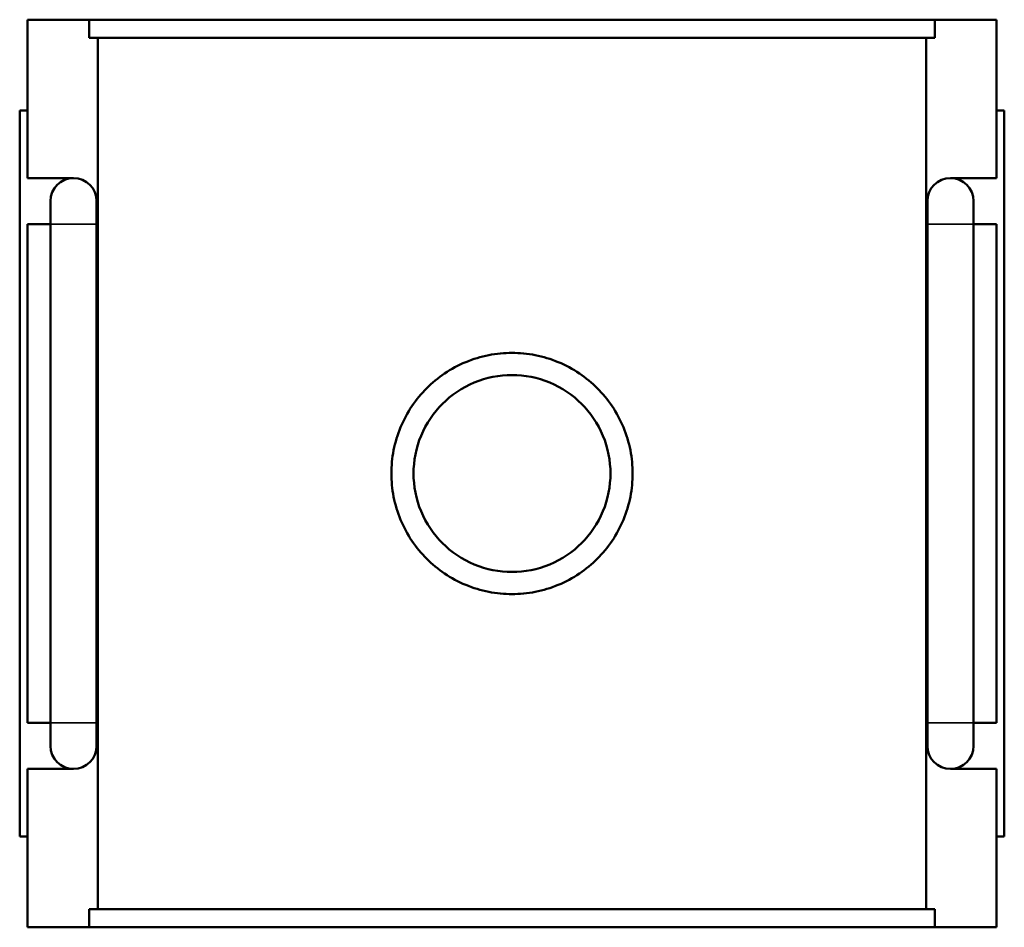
# Model space of a CAD drawing. Header units: millimetres. Extents: x 0 to 1093, y -37 to 1065.
# Tile 4 of 5: x 440 to 568, y 881 to 999. Entities that reach past the tile are written whole.
import ezdxf

# ---------------------------------------------------------------- set-up
doc = ezdxf.new("R2010")
doc.units = ezdxf.units.MM
doc.layers.add('Visible (ANSI)', color=7, linetype='Continuous', lineweight=50)
doc.layers.add('Visible Narrow (ANSI)', color=7, linetype='Continuous', lineweight=35)

msp = doc.modelspace()

# ---------------------------------------------------------------- linework, layer by layer
at = {"layer": 'Visible (ANSI)'}
for p, q in [((441.232, 999.119), (449.272, 999.119)), ((441.232, 978.519), (441.232, 999.119)), ((449.272, 996.759), (449.272, 999.119)), ((559.193, 999.119), (449.272, 999.119)), ((559.193, 999.119), (567.232, 999.119)), ((559.193, 999.119), (559.193, 996.759)), ((567.232, 978.519), (567.232, 999.119)), ((449.272, 996.759), (559.193, 996.759)), ((450.395, 883.479), (450.395, 996.759)), ((558.07, 883.479), (558.07, 996.759)), ((441.232, 987.319), (440.232, 987.319)), ((440.232, 892.919), (440.232, 987.319)), ((567.232, 987.319), (568.232, 987.319)), ((568.232, 892.919), (568.232, 987.319)), ((441.232, 978.519), (447.232, 978.519)), ((561.232, 978.519), (567.232, 978.519)), ((444.232, 975.519), (444.232, 972.519)), ((450.232, 972.519), (450.232, 975.519)), ((558.232, 975.519), (558.232, 972.519)), ((564.232, 972.519), (564.232, 975.519)), ((441.232, 907.719), (441.232, 972.519)), ((444.232, 972.519), (441.232, 972.519)), ((444.232, 907.719), (444.232, 972.519)), ((450.232, 907.719), (450.232, 972.519)), ((558.232, 972.519), (558.232, 907.719)), ((567.232, 972.519), (564.232, 972.519)), ((564.232, 972.519), (564.232, 907.719)), ((567.232, 907.719), (567.232, 972.519)), ((441.232, 907.719), (444.232, 907.719)), ((444.232, 907.719), (444.232, 904.719)), ((450.232, 904.719), (450.232, 907.719)), ((558.232, 907.719), (558.232, 904.719)), ((564.232, 907.719), (567.232, 907.719)), ((564.232, 904.719), (564.232, 907.719)), ((441.232, 881.119), (441.232, 901.719)), ((447.232, 901.719), (441.232, 901.719)), ((567.232, 901.719), (561.232, 901.719)), ((567.232, 881.119), (567.232, 901.719)), ((440.232, 892.919), (441.232, 892.919)), ((568.232, 892.919), (567.232, 892.919)), ((449.272, 883.479), (559.193, 883.479)), ((449.272, 881.119), (449.272, 883.479)), ((559.193, 883.479), (559.193, 881.119)), ((449.272, 881.119), (441.232, 881.119)), ((559.193, 881.119), (449.272, 881.119)), ((567.232, 881.119), (559.193, 881.119))]:
    msp.add_line(p, q, dxfattribs=at)
for centre, start, end in [((447.232, 975.519), 90, 180), ((447.232, 975.519), 0, 90), ((561.232, 975.519), 90, 180), ((561.232, 975.519), 0, 90), ((447.232, 904.719), 180, 270), ((447.232, 904.719), 270, 0), ((561.232, 904.719), 180, 270), ((561.232, 904.719), 270, 0)]:
    msp.add_arc(centre, 3, start, end, dxfattribs=at)
for points, knots in [([(519.912, 940.119), (519.912, 939.129), (519.817, 938.106), (519.418, 936.076), (519.113, 935.068), (518.312, 933.138), (517.813, 932.215), (516.664, 930.508), (516.013, 929.725), (514.627, 928.339), (513.844, 927.688), (512.137, 926.538), (511.213, 926.04), (509.283, 925.238), (508.275, 924.934), (506.245, 924.534), (505.223, 924.439), (503.242, 924.439), (502.22, 924.534), (500.19, 924.934), (499.182, 925.238), (497.252, 926.04), (496.328, 926.538), (494.621, 927.688), (493.838, 928.339), (492.452, 929.725), (491.801, 930.508), (490.652, 932.215), (490.153, 933.138), (489.351, 935.068), (489.047, 936.076), (488.648, 938.106), (488.552, 939.129), (488.552, 941.11), (488.648, 942.132), (489.047, 944.162), (489.351, 945.17), (490.153, 947.1), (490.652, 948.023), (491.801, 949.73), (492.452, 950.513), (493.838, 951.899), (494.621, 952.55), (496.328, 953.7), (497.252, 954.198), (499.182, 955), (500.19, 955.304), (502.22, 955.704), (503.242, 955.799), (505.223, 955.799), (506.245, 955.704), (508.275, 955.304), (509.283, 955), (511.213, 954.198), (512.137, 953.7), (513.844, 952.55), (514.627, 951.899), (516.013, 950.513), (516.664, 949.73), (517.813, 948.023), (518.312, 947.1), (519.113, 945.17), (519.418, 944.162), (519.817, 942.132), (519.912, 941.11), (519.912, 940.119)], [0, 0, 0, 0, 0.2971442, 0.2971442, 0.5942884, 0.5942884, 0.8914326, 0.8914326, 1.1885768, 1.1885768, 1.4856495, 1.4856495, 1.7827221, 1.7827221, 2.0797947, 2.0797947, 2.3768674, 2.3768674, 2.67394, 2.67394, 2.9710127, 2.9710127, 3.2680853, 3.2680853, 3.5651579, 3.5651579, 3.8623022, 3.8623022, 4.1594464, 4.1594464, 4.4565906, 4.4565906, 4.7537348, 4.7537348, 5.050879, 5.050879, 5.3480232, 5.3480232, 5.6451674, 5.6451674, 5.9423116, 5.9423116, 6.2393842, 6.2393842, 6.5364569, 6.5364569, 6.8335295, 6.8335295, 7.1306022, 7.1306022, 7.4276748, 7.4276748, 7.7247474, 7.7247474, 8.0218201, 8.0218201, 8.3188927, 8.3188927, 8.6160369, 8.6160369, 8.9131811, 8.9131811, 9.2103253, 9.2103253, 9.5074696, 9.5074696, 9.5074696, 9.5074696]), ([(517.032, 940.119), (517.032, 938.502), (516.707, 936.784), (515.399, 933.633), (514.415, 932.2), (512.152, 929.937), (510.719, 928.953), (507.568, 927.644), (505.849, 927.319), (502.616, 927.319), (500.897, 927.644), (497.746, 928.953), (496.313, 929.937), (494.05, 932.2), (493.066, 933.633), (491.757, 936.784), (491.432, 938.502), (491.432, 941.736), (491.757, 943.454), (493.066, 946.605), (494.05, 948.038), (496.313, 950.301), (497.746, 951.285), (500.897, 952.594), (502.616, 952.919), (505.849, 952.919), (507.568, 952.594), (510.719, 951.285), (512.152, 950.301), (514.415, 948.038), (515.399, 946.605), (516.707, 943.454), (517.032, 941.736), (517.032, 940.119)], [0, 0, 0, 0, 0.4851191, 0.4851191, 0.9702382, 0.9702382, 1.4552415, 1.4552415, 1.9402449, 1.9402449, 2.4252482, 2.4252482, 2.9102516, 2.9102516, 3.3953706, 3.3953706, 3.8804897, 3.8804897, 4.3656088, 4.3656088, 4.8507279, 4.8507279, 5.3357313, 5.3357313, 5.8207346, 5.8207346, 6.3057379, 6.3057379, 6.7907413, 6.7907413, 7.2758604, 7.2758604, 7.7609795, 7.7609795, 7.7609795, 7.7609795])]:
    msp.add_open_spline(points, degree=3, knots=knots, dxfattribs=at)
at = {"layer": 'Visible Narrow (ANSI)'}
for p, q in [((450.196, 972.519), (444.269, 972.519)), ((558.269, 972.519), (564.196, 972.519)), ((450.196, 907.719), (444.269, 907.719)), ((558.269, 907.719), (564.196, 907.719))]:
    msp.add_line(p, q, dxfattribs=at)

doc.saveas('drawing.dxf')
